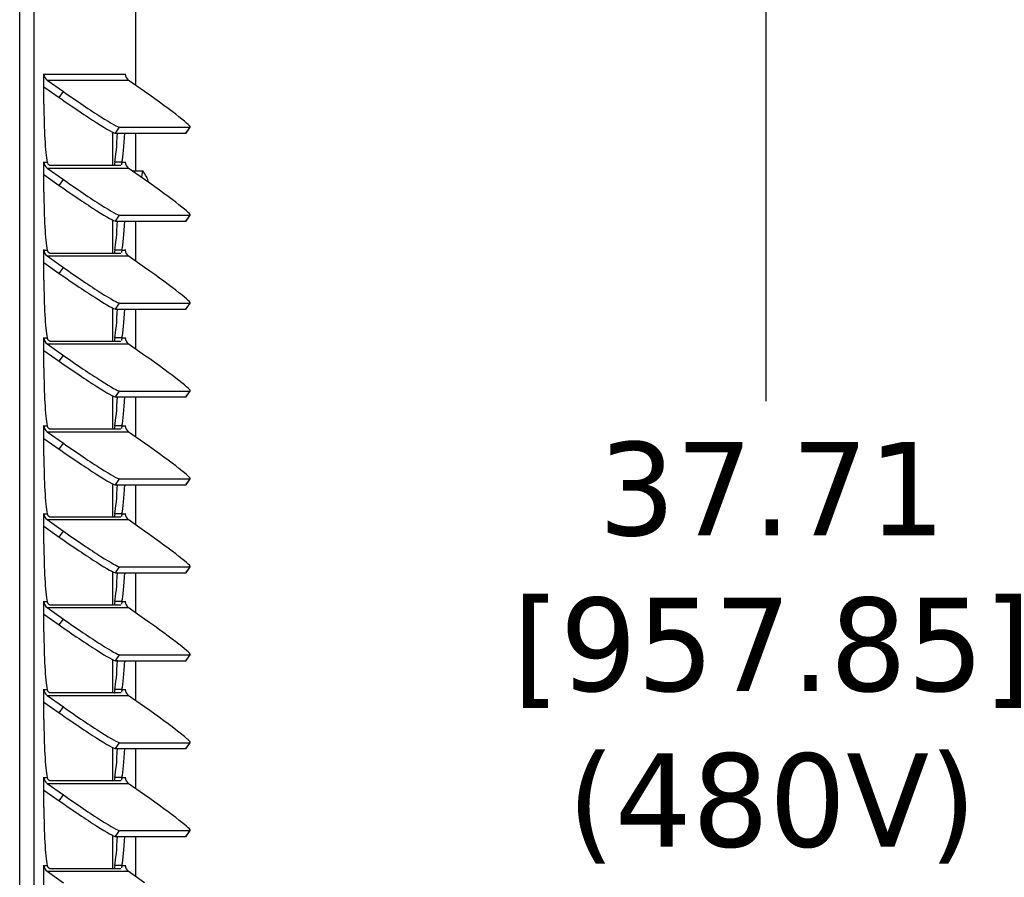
# Model space of a CAD drawing. Header units: inches. Extents: x -1 to 128, y 3 to 101.
# Tile 6 of 17: x 36 to 44, y 65 to 72. Entities that reach past the tile are written whole.
import ezdxf

# ---------------------------------------------------------------- set-up
doc = ezdxf.new("R2010")
doc.units = ezdxf.units.IN
doc.header["$LTSCALE"] = 12
doc.header["$MEASUREMENT"] = 0
doc.header["$PDSIZE"] = -1
doc.linetypes.add('SLD-Solid', pattern=[0])
doc.layers.add('DIMENSIONS', color=140, linetype='SLD-Solid', lineweight=25)
doc.styles.get("Standard").update_dxf_attribs({"font": 'verdana.ttf'})
doc.dimstyles.get("Standard").update_dxf_attribs({"dimtxt": 0.18, "dimasz": 0.18, "dimexe": 0.18, "dimexo": 0.0625, "dimgap": 0.09, "dimtad": 0, "dimtih": 1, "dimtoh": 1, "dimdec": 4, "dimzin": 0, "dimdsep": 46, "dimtxsty": 'Standard', "dimcen": 0.09, "dimadec": 0, "dimazin": 0, "dimtfac": 1, "dimtdec": 4, "dimtofl": 0, "dimtmove": 0, "dimatfit": 3, "dimfxl": 0, "dimtolj": 1, "dimtzin": 0, "dimarcsym": 0})

# ---------------------------------------------------------------- blocks, each defined once
blk = doc.blocks.new('*D138')
at = {"layer": 'Defpoints', "color": 0}
for p in [(36.6679, 86.0468), (41.8381, 86.0468), (36.7743, 48.3363)]:
    blk.add_point(p, dxfattribs=at)
at = {"layer": 'DIMENSIONS', "color": 0, "lineweight": -2}
for p, q in [((37.2679, 86.0468), (43.3381, 86.0468)), ((41.8381, 85.2968), (41.8381, 68.6524)), ((41.8381, 49.0863), (41.8381, 64.6117)), ((37.3743, 48.3363), (43.3381, 48.3363))]:
    blk.add_line(p, q, dxfattribs=at)
at = {"layer": 'DIMENSIONS', "color": 0}
for points in [[(41.7131, 85.2968), (41.9631, 85.2968), (41.8381, 86.0468)], [(41.7131, 49.0863), (41.9631, 49.0863), (41.8381, 48.3363)]]:
    blk.add_solid(points, dxfattribs=at)
at = {"layer": 'DIMENSIONS', "color": 0, "insert": (41.8381, 66.6321), "char_height": 0.75, "attachment_point": 5}
blk.add_mtext('\\A1; 37.71\\P [957.85]\\P (480V)', dxfattribs=at)

msp = doc.modelspace()

# ---------------------------------------------------------------- linework, layer by layer
for p, q in [((35.84778, 48.36631), (35.84778, 83.60331)), ((35.96334, 48.36631), (35.96334, 83.60331)), ((36.78146, 71.18641), (36.78146, 77.13331)), ((36.04194, 71.27731), (36.04247, 71.27731)), ((36.04194, 71.03631), (36.04194, 71.27731)), ((36.04247, 71.27731), (36.69509, 71.27731)), ((36.0671, 71.2298), (36.19834, 71.13755)), ((36.0671, 71.2298), (36.71973, 71.2298)), ((36.69509, 71.27731), (36.69561, 71.27731)), ((36.69561, 71.27731), (36.69561, 71.26952)), ((36.85097, 71.13755), (36.71973, 71.2298)), ((36.04194, 71.17668), (36.1652, 71.09004)), ((36.1652, 71.09004), (36.19834, 71.13755)), ((36.6168, 70.80325), (36.64994, 70.85076)), ((36.64994, 70.85076), (37.21541, 70.85076)), ((37.18226, 70.80325), (37.21541, 70.85076)), ((37.18434, 70.80398), (37.21748, 70.8515)), ((36.59338, 70.81214), (36.59338, 70.54401)), ((36.6168, 70.80325), (37.18226, 70.80325)), ((36.78146, 70.49931), (36.78146, 70.80325)), ((36.04194, 70.57142), (36.04247, 70.57142)), ((36.04194, 70.33042), (36.04194, 70.57142)), ((36.04247, 70.57142), (36.06863, 70.57142)), ((36.0671, 70.52391), (36.19834, 70.43167)), ((36.0671, 70.52391), (36.71973, 70.52391)), ((36.65837, 70.54401), (36.09291, 70.54401)), ((36.66892, 70.57142), (36.61114, 70.57142)), ((36.66892, 70.57142), (36.69509, 70.57142)), ((36.69509, 70.57142), (36.69561, 70.57142)), ((36.69561, 70.57142), (36.69561, 70.56364)), ((36.85097, 70.43167), (36.71973, 70.52391)), ((36.04194, 70.47079), (36.1652, 70.38416)), ((36.836, 70.49931), (36.75631, 70.49931)), ((36.1652, 70.38416), (36.19834, 70.43167)), ((36.6168, 70.09737), (36.64994, 70.14488)), ((36.64994, 70.14488), (37.21541, 70.14488)), ((37.18226, 70.09737), (37.21541, 70.14488)), ((37.18434, 70.0981), (37.21748, 70.14561)), ((36.59338, 70.10626), (36.59338, 69.83813)), ((36.6168, 70.09737), (37.18226, 70.09737)), ((36.78146, 69.77464), (36.78146, 70.09737)), ((36.04194, 69.86554), (36.04247, 69.86554)), ((36.04194, 69.62454), (36.04194, 69.86554)), ((36.04247, 69.86554), (36.06863, 69.86554)), ((36.0671, 69.81803), (36.19834, 69.72579)), ((36.0671, 69.81803), (36.71973, 69.81803)), ((36.65837, 69.83813), (36.09291, 69.83813)), ((36.66892, 69.86554), (36.61114, 69.86554)), ((36.66892, 69.86554), (36.69509, 69.86554)), ((36.69509, 69.86554), (36.69561, 69.86554)), ((36.69561, 69.86554), (36.69561, 69.85776)), ((36.85097, 69.72579), (36.71973, 69.81803)), ((36.04194, 69.76491), (36.1652, 69.67827)), ((36.1652, 69.67827), (36.19834, 69.72579)), ((36.6168, 69.39149), (36.64994, 69.439)), ((36.64994, 69.439), (37.21541, 69.439)), ((37.18226, 69.39149), (37.21541, 69.439)), ((37.18434, 69.39222), (37.21748, 69.43973)), ((36.59338, 69.40038), (36.59338, 69.13225)), ((36.6168, 69.39149), (37.18226, 69.39149)), ((36.78146, 69.06876), (36.78146, 69.39149)), ((36.04194, 69.15966), (36.04247, 69.15966)), ((36.04194, 68.91866), (36.04194, 69.15966)), ((36.04247, 69.15966), (36.06863, 69.15966)), ((36.0671, 69.11215), (36.19834, 69.0199)), ((36.0671, 69.11215), (36.71973, 69.11215)), ((36.65837, 69.13225), (36.09291, 69.13225)), ((36.66892, 69.15966), (36.61114, 69.15966)), ((36.66892, 69.15966), (36.69509, 69.15966)), ((36.69509, 69.15966), (36.69561, 69.15966)), ((36.69561, 69.15966), (36.69561, 69.15187)), ((36.85097, 69.0199), (36.71973, 69.11215)), ((36.04194, 69.05903), (36.1652, 68.97239)), ((36.1652, 68.97239), (36.19834, 69.0199)), ((36.6168, 68.6856), (36.64994, 68.73311)), ((36.64994, 68.73311), (37.21541, 68.73311)), ((37.18226, 68.6856), (37.21541, 68.73311)), ((37.18434, 68.68634), (37.21748, 68.73385)), ((36.59338, 68.6945), (36.59338, 68.42636)), ((36.6168, 68.6856), (37.18226, 68.6856)), ((36.78146, 68.36288), (36.78146, 68.6856)), ((36.04194, 68.45378), (36.04247, 68.45378)), ((36.04194, 68.21278), (36.04194, 68.45378)), ((36.04247, 68.45378), (36.06863, 68.45378)), ((36.0671, 68.40627), (36.19834, 68.31402)), ((36.0671, 68.40627), (36.71973, 68.40627)), ((36.65837, 68.42636), (36.09291, 68.42636)), ((36.66892, 68.45378), (36.61114, 68.45378)), ((36.66892, 68.45378), (36.69509, 68.45378)), ((36.69509, 68.45378), (36.69561, 68.45378)), ((36.69561, 68.45378), (36.69561, 68.44599)), ((36.85097, 68.31402), (36.71973, 68.40627)), ((36.04194, 68.35315), (36.1652, 68.26651)), ((36.1652, 68.26651), (36.19834, 68.31402)), ((36.59338, 67.98861), (36.59338, 67.72048)), ((36.6168, 67.97972), (36.64994, 68.02723)), ((36.64994, 68.02723), (37.21541, 68.02723)), ((37.18226, 67.97972), (37.21541, 68.02723)), ((37.18434, 67.98046), (37.21748, 68.02797)), ((36.6168, 67.97972), (37.18226, 67.97972)), ((36.78146, 67.65699), (36.78146, 67.97972)), ((36.04194, 67.7479), (36.04247, 67.7479)), ((36.04194, 67.5069), (36.04194, 67.7479)), ((36.04247, 67.7479), (36.06863, 67.7479)), ((36.66892, 67.7479), (36.61114, 67.7479)), ((36.66892, 67.7479), (36.69509, 67.7479)), ((36.69509, 67.7479), (36.69561, 67.7479)), ((36.69561, 67.7479), (36.69561, 67.74011)), ((36.0671, 67.70038), (36.19834, 67.60814)), ((36.0671, 67.70038), (36.71973, 67.70038)), ((36.65837, 67.72048), (36.09291, 67.72048)), ((36.85097, 67.60814), (36.71973, 67.70038)), ((36.04194, 67.64727), (36.1652, 67.56063)), ((36.1652, 67.56063), (36.19834, 67.60814)), ((36.59338, 67.28273), (36.59338, 67.0146)), ((36.6168, 67.27384), (36.64994, 67.32135)), ((36.6168, 67.27384), (37.18226, 67.27384)), ((36.64994, 67.32135), (37.21541, 67.32135)), ((36.78146, 66.95111), (36.78146, 67.27384)), ((37.18226, 67.27384), (37.21541, 67.32135)), ((37.18434, 67.27457), (37.21748, 67.32208)), ((36.04194, 67.04201), (36.04247, 67.04201)), ((36.04194, 66.80101), (36.04194, 67.04201)), ((36.04247, 67.04201), (36.06863, 67.04201)), ((36.66892, 67.04201), (36.61114, 67.04201)), ((36.66892, 67.04201), (36.69509, 67.04201)), ((36.69509, 67.04201), (36.69561, 67.04201)), ((36.69561, 67.04201), (36.69561, 67.03423)), ((36.0671, 66.9945), (36.19834, 66.90226)), ((36.0671, 66.9945), (36.71973, 66.9945)), ((36.65837, 67.0146), (36.09291, 67.0146)), ((36.85097, 66.90226), (36.71973, 66.9945)), ((36.04194, 66.94138), (36.1652, 66.85474)), ((36.1652, 66.85474), (36.19834, 66.90226)), ((36.59338, 66.57685), (36.59338, 66.30872)), ((36.6168, 66.56796), (36.64994, 66.61547)), ((36.6168, 66.56796), (37.18226, 66.56796)), ((36.64994, 66.61547), (37.21541, 66.61547)), ((36.78146, 66.24523), (36.78146, 66.56796)), ((37.18226, 66.56796), (37.21541, 66.61547)), ((37.18434, 66.56869), (37.21748, 66.6162)), ((36.04194, 66.33613), (36.04247, 66.33613)), ((36.04194, 66.09513), (36.04194, 66.33613)), ((36.04247, 66.33613), (36.06863, 66.33613)), ((36.66892, 66.33613), (36.61114, 66.33613)), ((36.66892, 66.33613), (36.69509, 66.33613)), ((36.69509, 66.33613), (36.69561, 66.33613)), ((36.69561, 66.33613), (36.69561, 66.32834)), ((36.0671, 66.28862), (36.19834, 66.19637)), ((36.0671, 66.28862), (36.71973, 66.28862)), ((36.65837, 66.30872), (36.09291, 66.30872)), ((36.85097, 66.19637), (36.71973, 66.28862)), ((36.04194, 66.2355), (36.1652, 66.14886)), ((36.1652, 66.14886), (36.19834, 66.19637)), ((36.59338, 65.87097), (36.59338, 65.60283)), ((36.6168, 65.86207), (36.64994, 65.90959)), ((36.6168, 65.86207), (37.18226, 65.86207)), ((36.64994, 65.90959), (37.21541, 65.90959)), ((36.78146, 65.53935), (36.78146, 65.86207)), ((37.18226, 65.86207), (37.21541, 65.90959)), ((37.18434, 65.86281), (37.21748, 65.91032)), ((36.04194, 65.63025), (36.04247, 65.63025)), ((36.04194, 65.38925), (36.04194, 65.63025)), ((36.04247, 65.63025), (36.06863, 65.63025)), ((36.66892, 65.63025), (36.61114, 65.63025)), ((36.66892, 65.63025), (36.69509, 65.63025)), ((36.69509, 65.63025), (36.69561, 65.63025)), ((36.69561, 65.63025), (36.69561, 65.62246)), ((36.0671, 65.58274), (36.19834, 65.49049)), ((36.0671, 65.58274), (36.71973, 65.58274)), ((36.65837, 65.60283), (36.09291, 65.60283)), ((36.85097, 65.49049), (36.71973, 65.58274)), ((36.04194, 65.52962), (36.1652, 65.44298)), ((36.1652, 65.44298), (36.19834, 65.49049)), ((36.59338, 65.16509), (36.59338, 64.89695)), ((36.6168, 65.15619), (36.64994, 65.2037)), ((36.6168, 65.15619), (37.18226, 65.15619)), ((36.64994, 65.2037), (37.21541, 65.2037)), ((36.78146, 64.83346), (36.78146, 65.15619)), ((37.18226, 65.15619), (37.21541, 65.2037)), ((37.18434, 65.15693), (37.21748, 65.20444)), ((36.04194, 64.92437), (36.04247, 64.92437)), ((36.04194, 64.68337), (36.04194, 64.92437)), ((36.04247, 64.92437), (36.06863, 64.92437)), ((36.66892, 64.92437), (36.61114, 64.92437)), ((36.66892, 64.92437), (36.69509, 64.92437)), ((36.69509, 64.92437), (36.69561, 64.92437)), ((36.69561, 64.92437), (36.69561, 64.91658)), ((36.0671, 64.87686), (36.19834, 64.78461)), ((36.0671, 64.87686), (36.71973, 64.87686)), ((36.65837, 64.89695), (36.09291, 64.89695)), ((36.85097, 64.78461), (36.71973, 64.87686))]:
    msp.add_line(p, q)
msp.add_arc((36.59784, 70.31631), 0.30107, 17.709032, 37.145675)
for centre, major_axis, ratio, start_param, end_param in [((36.0422, 71.27731), (0, -0.003), 0.0871557, 1.5707963, 4.712389), ((36.10024, 71.27731), (0, 0.058), 0.9961947, 1.5707963, 2.5307274), ((36.69535, 71.27731), (0, -0.003), 0.0871557, 1.5707963, 4.712389), ((36.75287, 71.27731), (0, -0.058), 0.9961947, 4.712389, 5.6723201), ((36.20878, 71.09004), (-0.41009, 0.28605), 0.0499905, 1.4992521, 3.0700485), ((36.24192, 71.13755), (-0.41009, 0.28605), 0.0499905, 1.4992521, 3.0700485), ((36.80739, 71.13755), (-0.41009, 0.28605), 0.0499905, 3.0700485, 4.6408448), ((36.08604, 71.03631), (0, -0.506), 0.0871557, 4.712389, 5.8772661), ((36.59373, 71.03631), (0, 0.506), 0.0871557, 3.5475119, 4.2405909), ((36.65151, 71.03631), (0, 0.506), 0.0871557, 3.5475119, 4.2337345), ((36.77425, 71.09004), (-0.41009, 0.28605), 0.0499905, 3.0700485, 3.1415927), ((36.0422, 70.57142), (0, -0.003), 0.0871557, 1.5707963, 4.712389), ((36.10024, 70.57142), (0, 0.058), 0.9961947, 1.5707963, 2.5307274), ((36.69535, 70.57142), (0, -0.003), 0.0871557, 1.5707963, 4.712389), ((36.75287, 70.57142), (0, -0.058), 0.9961947, 4.712389, 5.6723201), ((36.75631, 70.31631), (0, 0.183), 0.0871557, 0, 0.0646433), ((36.836, 70.31631), (0, 0.183), 0.0871557, 0, 0.7528581), ((36.836, 70.31631), (0, 0.183), 0.0871557, 6.1686391, 6.2831853), ((36.20878, 70.38416), (-0.41009, 0.28605), 0.0499905, 1.4992521, 3.0700485), ((36.24192, 70.43167), (-0.41009, 0.28605), 0.0499905, 1.4992521, 3.0700485), ((36.80739, 70.43167), (-0.41009, 0.28605), 0.0499905, 3.0700485, 4.6408448), ((36.08604, 70.33042), (0, -0.506), 0.0871557, 4.712389, 5.8772661), ((36.59373, 70.33042), (0, -0.506), 0.0871557, 0.4059192, 1.0989982), ((36.65151, 70.33042), (0, -0.506), 0.0871557, 0.4059192, 1.0921418), ((36.77425, 70.38416), (-0.41009, 0.28605), 0.0499905, 3.0700485, 3.1415927), ((36.0422, 69.86554), (0, -0.003), 0.0871557, 1.5707963, 4.712389), ((36.10024, 69.86554), (0, 0.058), 0.9961947, 1.5707963, 2.5307274), ((36.69535, 69.86554), (0, -0.003), 0.0871557, 1.5707963, 4.712389), ((36.75287, 69.86554), (0, -0.058), 0.9961947, 4.712389, 5.6723201), ((36.24192, 69.72579), (-0.41009, 0.28605), 0.0499905, 1.4992521, 3.0700485), ((36.80739, 69.72579), (-0.41009, 0.28605), 0.0499905, 3.0700485, 4.6408448), ((36.20878, 69.67827), (-0.41009, 0.28605), 0.0499905, 1.4992521, 3.0700485), ((36.08604, 69.62454), (0, -0.506), 0.0871557, 4.712389, 5.8772661), ((36.59373, 69.62454), (0, -0.506), 0.0871557, 0.4059192, 1.0989982), ((36.65151, 69.62454), (0, 0.506), 0.0871557, 3.5475119, 4.2337345), ((36.77425, 69.67827), (-0.41009, 0.28605), 0.0499905, 3.0700485, 3.1415927), ((36.0422, 69.15966), (0, -0.003), 0.0871557, 1.5707963, 4.712389), ((36.10024, 69.15966), (0, 0.058), 0.9961947, 1.5707963, 2.5307274), ((36.69535, 69.15966), (0, -0.003), 0.0871557, 1.5707963, 4.712389), ((36.75287, 69.15966), (0, -0.058), 0.9961947, 4.712389, 5.6723201), ((36.24192, 69.0199), (-0.41009, 0.28605), 0.0499905, 1.4992521, 3.0700485), ((36.80739, 69.0199), (-0.41009, 0.28605), 0.0499905, 3.0700485, 4.6408448), ((36.20878, 68.97239), (-0.41009, 0.28605), 0.0499905, 1.4992521, 3.0700485), ((36.08604, 68.91866), (0, -0.506), 0.0871557, 4.712389, 5.8772661), ((36.59373, 68.91866), (0, -0.506), 0.0871557, 0.4059192, 1.0989982), ((36.65151, 68.91866), (0, -0.506), 0.0871557, 0.4059192, 1.0921418), ((36.77425, 68.97239), (-0.41009, 0.28605), 0.0499905, 3.0700485, 3.1415927), ((36.0422, 68.45378), (0, -0.003), 0.0871557, 1.5707963, 4.712389), ((36.10024, 68.45378), (0, -0.058), 0.9961947, 4.712389, 5.6723201), ((36.69535, 68.45378), (0, -0.003), 0.0871557, 1.5707963, 4.712389), ((36.75287, 68.45378), (0, -0.058), 0.9961947, 4.712389, 5.6723201), ((36.24192, 68.31402), (-0.41009, 0.28605), 0.0499905, 1.4992521, 3.0700485), ((36.80739, 68.31402), (-0.41009, 0.28605), 0.0499905, 3.0700485, 4.6408448), ((36.20878, 68.26651), (-0.41009, 0.28605), 0.0499905, 1.4992521, 3.0700485), ((36.08604, 68.21278), (0, -0.506), 0.0871557, 4.712389, 5.8772661), ((36.59373, 68.21278), (0, 0.506), 0.0871557, 3.5475119, 4.2405909), ((36.65151, 68.21278), (0, -0.506), 0.0871557, 0.4059192, 1.0921418), ((36.77425, 68.26651), (-0.41009, 0.28605), 0.0499905, 3.0700485, 3.1415927), ((36.0422, 67.7479), (0, -0.003), 0.0871557, 1.5707963, 4.712389), ((36.10024, 67.7479), (0, -0.058), 0.9961947, 4.712389, 5.6723201), ((36.69535, 67.7479), (0, -0.003), 0.0871557, 1.5707963, 4.712389), ((36.75287, 67.7479), (0, -0.058), 0.9961947, 4.712389, 5.6723201), ((36.24192, 67.60814), (-0.41009, 0.28605), 0.0499905, 1.4992521, 3.0700485), ((36.80739, 67.60814), (-0.41009, 0.28605), 0.0499905, 3.0700485, 4.6408448), ((36.20878, 67.56063), (-0.41009, 0.28605), 0.0499905, 1.4992521, 3.0700485), ((36.08604, 67.5069), (0, -0.506), 0.0871557, 4.712389, 5.8772661), ((36.59373, 67.5069), (0, -0.506), 0.0871557, 0.4059192, 1.0989982), ((36.65151, 67.5069), (0, -0.506), 0.0871557, 0.4059192, 1.0921418), ((36.77425, 67.56063), (-0.41009, 0.28605), 0.0499905, 3.0700485, 3.1415927), ((36.0422, 67.04201), (0, -0.003), 0.0871557, 1.5707963, 4.712389), ((36.10024, 67.04201), (0, 0.058), 0.9961947, 1.5707963, 2.5307274), ((36.69535, 67.04201), (0, -0.003), 0.0871557, 1.5707963, 4.712389), ((36.75287, 67.04201), (0, -0.058), 0.9961947, 4.712389, 5.6723201), ((36.24192, 66.90226), (-0.41009, 0.28605), 0.0499905, 1.4992521, 3.0700485), ((36.80739, 66.90226), (-0.41009, 0.28605), 0.0499905, 3.0700485, 4.6408448), ((36.08604, 66.80101), (0, -0.506), 0.0871557, 4.712389, 5.8772661), ((36.20878, 66.85474), (-0.41009, 0.28605), 0.0499905, 1.4992521, 3.0700485), ((36.59373, 66.80101), (0, -0.506), 0.0871557, 0.4059192, 1.0989982), ((36.65151, 66.80101), (0, -0.506), 0.0871557, 0.4059192, 1.0921418), ((36.77425, 66.85474), (-0.41009, 0.28605), 0.0499905, 3.0700485, 3.1415927), ((36.0422, 66.33613), (0, -0.003), 0.0871557, 1.5707963, 4.712389), ((36.10024, 66.33613), (0, 0.058), 0.9961947, 1.5707963, 2.5307274), ((36.69535, 66.33613), (0, -0.003), 0.0871557, 1.5707963, 4.712389), ((36.75287, 66.33613), (0, -0.058), 0.9961947, 4.712389, 5.6723201), ((36.24192, 66.19637), (-0.41009, 0.28605), 0.0499905, 1.4992521, 3.0700485), ((36.80739, 66.19637), (-0.41009, 0.28605), 0.0499905, 3.0700485, 4.6408448), ((36.08604, 66.09513), (0, -0.506), 0.0871557, 4.712389, 5.8772661), ((36.20878, 66.14886), (-0.41009, 0.28605), 0.0499905, 1.4992521, 3.0700485), ((36.59373, 66.09513), (0, -0.506), 0.0871557, 0.4059192, 1.0989982), ((36.65151, 66.09513), (0, -0.506), 0.0871557, 0.4059192, 1.0921418), ((36.77425, 66.14886), (-0.41009, 0.28605), 0.0499905, 3.0700485, 3.1415927), ((36.0422, 65.63025), (0, -0.003), 0.0871557, 1.5707963, 4.712389), ((36.10024, 65.63025), (0, 0.058), 0.9961947, 1.5707963, 2.5307274), ((36.69535, 65.63025), (0, -0.003), 0.0871557, 1.5707963, 4.712389), ((36.75287, 65.63025), (0, -0.058), 0.9961947, 4.712389, 5.6723201), ((36.24192, 65.49049), (-0.41009, 0.28605), 0.0499905, 1.4992521, 3.0700485), ((36.80739, 65.49049), (-0.41009, 0.28605), 0.0499905, 3.0700485, 4.6408448), ((36.08604, 65.38925), (0, -0.506), 0.0871557, 4.712389, 5.8772661), ((36.20878, 65.44298), (-0.41009, 0.28605), 0.0499905, 1.4992521, 3.0700485), ((36.59373, 65.38925), (0, -0.506), 0.0871557, 0.4059192, 1.0989982), ((36.65151, 65.38925), (0, 0.506), 0.0871557, 3.5475119, 4.2337345), ((36.77425, 65.44298), (-0.41009, 0.28605), 0.0499905, 3.0700485, 3.1415927), ((36.0422, 64.92437), (0, -0.003), 0.0871557, 1.5707963, 4.712389), ((36.10024, 64.92437), (0, 0.058), 0.9961947, 1.5707963, 2.5307274), ((36.69535, 64.92437), (0, -0.003), 0.0871557, 1.5707963, 4.712389), ((36.75287, 64.92437), (0, -0.058), 0.9961947, 4.712389, 5.6723201)]:
    msp.add_ellipse(centre, major_axis=major_axis, ratio=ratio, start_param=start_param, end_param=end_param)
for points, knots in [([(36.09291, 70.54401), (36.09239, 70.54404), (36.09136, 70.54411), (36.08958, 70.54467), (36.08764, 70.54555), (36.08555, 70.54682), (36.08333, 70.54846), (36.08065, 70.55083), (36.07752, 70.5542), (36.07411, 70.55896), (36.07096, 70.56459), (36.0694, 70.56915), (36.06863, 70.57142)], [0, 0, 0, 0, 0.0845045, 0.1689589, 0.2533135, 0.3375184, 0.4215246, 0.5052834, 0.6303487, 0.7545911, 0.877857, 1, 1, 1, 1]), ([(36.61114, 70.57142), (36.60977, 70.56204), (36.6095, 70.55379), (36.6096, 70.5447), (36.60966, 70.54269), (36.60974, 70.5408)], [0, 0, 0, 0, 0.25, 0.25, 0.32634917, 0.32634917, 0.32634917, 0.32634917]), ([(36.66058, 70.54449), (36.66052, 70.54446), (36.65985, 70.54417), (36.65908, 70.54409), (36.65837, 70.54401)], [0.86073423, 0.86073423, 0.86073423, 0.86073423, 0.87326389, 1, 1, 1, 1]), ([(36.66892, 70.57142), (36.66856, 70.57011), (36.66782, 70.56747), (36.667, 70.56389), (36.66632, 70.56059), (36.66575, 70.55761), (36.66525, 70.55494), (36.66477, 70.55257), (36.66444, 70.5512), (36.66427, 70.55056)], [0, 0, 0, 0, 0.06965429, 0.13969468, 0.21009465, 0.28082716, 0.35186426, 0.42317718, 0.49473679, 0.49473679, 0.49473679, 0.49473679]), ([(36.09291, 69.83813), (36.09239, 69.83816), (36.09136, 69.83823), (36.08958, 69.83878), (36.08764, 69.83967), (36.08555, 69.84093), (36.08333, 69.84258), (36.08065, 69.84495), (36.07752, 69.84832), (36.07411, 69.85307), (36.07096, 69.85871), (36.0694, 69.86327), (36.06863, 69.86554)], [0, 0, 0, 0, 0.0845045, 0.1689589, 0.2533135, 0.3375184, 0.4215246, 0.5052834, 0.6303487, 0.7545911, 0.877857, 1, 1, 1, 1]), ([(36.61114, 69.86554), (36.60977, 69.85615), (36.6095, 69.8479), (36.6096, 69.83881), (36.60966, 69.83681), (36.60974, 69.83491)], [0, 0, 0, 0, 0.25, 0.25, 0.32634917, 0.32634917, 0.32634917, 0.32634917]), ([(36.66058, 69.83861), (36.66052, 69.83858), (36.65985, 69.83829), (36.65908, 69.8382), (36.65837, 69.83813)], [0.86073423, 0.86073423, 0.86073423, 0.86073423, 0.87326389, 1, 1, 1, 1]), ([(36.66892, 69.86554), (36.66856, 69.86423), (36.66782, 69.86159), (36.667, 69.85801), (36.66632, 69.85471), (36.66575, 69.85173), (36.66525, 69.84906), (36.66477, 69.84669), (36.66444, 69.84532), (36.66427, 69.84468)], [0, 0, 0, 0, 0.06965429, 0.13969468, 0.21009465, 0.28082716, 0.35186426, 0.42317718, 0.49473679, 0.49473679, 0.49473679, 0.49473679]), ([(36.09291, 69.13225), (36.09239, 69.13228), (36.09136, 69.13235), (36.08958, 69.1329), (36.08764, 69.13379), (36.08555, 69.13505), (36.08333, 69.13669), (36.08065, 69.13906), (36.07752, 69.14244), (36.07411, 69.14719), (36.07096, 69.15283), (36.0694, 69.15739), (36.06863, 69.15966)], [0, 0, 0, 0, 0.0845045, 0.1689589, 0.2533135, 0.3375184, 0.4215246, 0.5052834, 0.6303487, 0.7545911, 0.877857, 1, 1, 1, 1]), ([(36.61114, 69.15966), (36.60977, 69.15027), (36.6095, 69.14202), (36.6096, 69.13293), (36.60966, 69.13092), (36.60974, 69.12903)], [0, 0, 0, 0, 0.25, 0.25, 0.32634917, 0.32634917, 0.32634917, 0.32634917]), ([(36.66058, 69.13272), (36.66052, 69.1327), (36.65985, 69.13241), (36.65908, 69.13232), (36.65837, 69.13225)], [0.86073423, 0.86073423, 0.86073423, 0.86073423, 0.87326389, 1, 1, 1, 1]), ([(36.66892, 69.15966), (36.66856, 69.15834), (36.66782, 69.1557), (36.667, 69.15213), (36.66632, 69.14883), (36.66575, 69.14585), (36.66525, 69.14317), (36.66477, 69.14081), (36.66444, 69.13943), (36.66427, 69.1388)], [0, 0, 0, 0, 0.06965429, 0.13969468, 0.21009465, 0.28082716, 0.35186426, 0.42317718, 0.49473679, 0.49473679, 0.49473679, 0.49473679]), ([(36.09291, 68.42636), (36.09239, 68.4264), (36.09136, 68.42647), (36.08958, 68.42702), (36.08764, 68.42791), (36.08555, 68.42917), (36.08333, 68.43081), (36.08065, 68.43318), (36.07752, 68.43655), (36.07411, 68.44131), (36.07096, 68.44695), (36.0694, 68.45151), (36.06863, 68.45378)], [0, 0, 0, 0, 0.0845045, 0.1689589, 0.2533135, 0.3375184, 0.4215246, 0.5052834, 0.6303487, 0.7545911, 0.877857, 1, 1, 1, 1]), ([(36.61114, 68.45378), (36.60977, 68.44439), (36.6095, 68.43614), (36.6096, 68.42705), (36.60966, 68.42504), (36.60974, 68.42315)], [0, 0, 0, 0, 0.25, 0.25, 0.32634917, 0.32634917, 0.32634917, 0.32634917]), ([(36.66058, 68.42684), (36.66052, 68.42681), (36.65985, 68.42652), (36.65908, 68.42644), (36.65837, 68.42636)], [0.86073423, 0.86073423, 0.86073423, 0.86073423, 0.87326389, 1, 1, 1, 1]), ([(36.66892, 68.45378), (36.66856, 68.45246), (36.66782, 68.44982), (36.667, 68.44624), (36.66632, 68.44295), (36.66575, 68.43997), (36.66525, 68.43729), (36.66477, 68.43493), (36.66444, 68.43355), (36.66427, 68.43291)], [0, 0, 0, 0, 0.06965429, 0.13969468, 0.21009465, 0.28082716, 0.35186426, 0.42317718, 0.49473679, 0.49473679, 0.49473679, 0.49473679]), ([(36.09291, 67.72048), (36.09239, 67.72051), (36.09136, 67.72058), (36.08958, 67.72114), (36.08764, 67.72202), (36.08555, 67.72329), (36.08333, 67.72493), (36.08065, 67.7273), (36.07752, 67.73067), (36.07411, 67.73543), (36.07096, 67.74106), (36.0694, 67.74563), (36.06863, 67.7479)], [0, 0, 0, 0, 0.0845045, 0.1689589, 0.2533135, 0.3375184, 0.4215246, 0.5052834, 0.6303487, 0.7545911, 0.877857, 1, 1, 1, 1]), ([(36.61114, 67.7479), (36.60977, 67.73851), (36.6095, 67.73026), (36.6096, 67.72117), (36.60966, 67.71916), (36.60974, 67.71727)], [0, 0, 0, 0, 0.25, 0.25, 0.32634917, 0.32634917, 0.32634917, 0.32634917]), ([(36.66892, 67.7479), (36.66856, 67.74658), (36.66782, 67.74394), (36.667, 67.74036), (36.66632, 67.73707), (36.66575, 67.73408), (36.66525, 67.73141), (36.66477, 67.72904), (36.66444, 67.72767), (36.66427, 67.72703)], [0, 0, 0, 0, 0.06965429, 0.13969468, 0.21009465, 0.28082716, 0.35186426, 0.42317718, 0.49473679, 0.49473679, 0.49473679, 0.49473679]), ([(36.66058, 67.72096), (36.66052, 67.72093), (36.65985, 67.72064), (36.65908, 67.72056), (36.65837, 67.72048)], [0.86073423, 0.86073423, 0.86073423, 0.86073423, 0.87326389, 1, 1, 1, 1]), ([(36.09291, 67.0146), (36.09239, 67.01463), (36.09136, 67.0147), (36.08958, 67.01525), (36.08764, 67.01614), (36.08555, 67.0174), (36.08333, 67.01905), (36.08065, 67.02142), (36.07752, 67.02479), (36.07411, 67.02954), (36.07096, 67.03518), (36.0694, 67.03974), (36.06863, 67.04201)], [0, 0, 0, 0, 0.0845045, 0.1689589, 0.2533135, 0.3375184, 0.4215246, 0.5052834, 0.6303487, 0.7545911, 0.877857, 1, 1, 1, 1]), ([(36.61114, 67.04201), (36.60977, 67.03262), (36.6095, 67.02437), (36.6096, 67.01528), (36.60966, 67.01328), (36.60974, 67.01139)], [0, 0, 0, 0, 0.25, 0.25, 0.32634917, 0.32634917, 0.32634917, 0.32634917]), ([(36.66892, 67.04201), (36.66856, 67.0407), (36.66782, 67.03806), (36.667, 67.03448), (36.66632, 67.03118), (36.66575, 67.0282), (36.66525, 67.02553), (36.66477, 67.02316), (36.66444, 67.02179), (36.66427, 67.02115)], [0, 0, 0, 0, 0.06965429, 0.13969468, 0.21009465, 0.28082716, 0.35186426, 0.42317718, 0.49473679, 0.49473679, 0.49473679, 0.49473679]), ([(36.66058, 67.01508), (36.66052, 67.01505), (36.65985, 67.01476), (36.65908, 67.01468), (36.65837, 67.0146)], [0.86073423, 0.86073423, 0.86073423, 0.86073423, 0.87326389, 1, 1, 1, 1]), ([(36.09291, 66.30872), (36.09239, 66.30875), (36.09136, 66.30882), (36.08958, 66.30937), (36.08764, 66.31026), (36.08555, 66.31152), (36.08333, 66.31316), (36.08065, 66.31553), (36.07752, 66.31891), (36.07411, 66.32366), (36.07096, 66.3293), (36.0694, 66.33386), (36.06863, 66.33613)], [0, 0, 0, 0, 0.0845045, 0.1689589, 0.2533135, 0.3375184, 0.4215246, 0.5052834, 0.6303487, 0.7545911, 0.877857, 1, 1, 1, 1]), ([(36.61114, 66.33613), (36.60977, 66.32674), (36.6095, 66.31849), (36.6096, 66.3094), (36.60966, 66.30739), (36.60974, 66.3055)], [0, 0, 0, 0, 0.25, 0.25, 0.32634917, 0.32634917, 0.32634917, 0.32634917]), ([(36.66892, 66.33613), (36.66856, 66.33481), (36.66782, 66.33217), (36.667, 66.3286), (36.66632, 66.3253), (36.66575, 66.32232), (36.66525, 66.31964), (36.66477, 66.31728), (36.66444, 66.31591), (36.66427, 66.31527)], [0, 0, 0, 0, 0.06965429, 0.13969468, 0.21009465, 0.28082716, 0.35186426, 0.42317718, 0.49473679, 0.49473679, 0.49473679, 0.49473679]), ([(36.66058, 66.30919), (36.66052, 66.30917), (36.65985, 66.30888), (36.65908, 66.30879), (36.65837, 66.30872)], [0.86073423, 0.86073423, 0.86073423, 0.86073423, 0.87326389, 1, 1, 1, 1]), ([(36.09291, 65.60283), (36.09239, 65.60287), (36.09136, 65.60294), (36.08958, 65.60349), (36.08764, 65.60438), (36.08555, 65.60564), (36.08333, 65.60728), (36.08065, 65.60965), (36.07752, 65.61302), (36.07411, 65.61778), (36.07096, 65.62342), (36.0694, 65.62798), (36.06863, 65.63025)], [0, 0, 0, 0, 0.0845045, 0.1689589, 0.2533135, 0.3375184, 0.4215246, 0.5052834, 0.6303487, 0.7545911, 0.877857, 1, 1, 1, 1]), ([(36.61114, 65.63025), (36.60977, 65.62086), (36.6095, 65.61261), (36.6096, 65.60352), (36.60966, 65.60151), (36.60974, 65.59962)], [0, 0, 0, 0, 0.25, 0.25, 0.32634917, 0.32634917, 0.32634917, 0.32634917]), ([(36.66892, 65.63025), (36.66856, 65.62893), (36.66782, 65.62629), (36.667, 65.62271), (36.66632, 65.61942), (36.66575, 65.61644), (36.66525, 65.61376), (36.66477, 65.6114), (36.66444, 65.61002), (36.66427, 65.60939)], [0, 0, 0, 0, 0.06965429, 0.13969468, 0.21009465, 0.28082716, 0.35186426, 0.42317718, 0.49473679, 0.49473679, 0.49473679, 0.49473679]), ([(36.66058, 65.60331), (36.66052, 65.60328), (36.65985, 65.60299), (36.65908, 65.60291), (36.65837, 65.60283)], [0.86073423, 0.86073423, 0.86073423, 0.86073423, 0.87326389, 1, 1, 1, 1]), ([(36.09291, 64.89695), (36.09239, 64.89699), (36.09136, 64.89705), (36.08958, 64.89761), (36.08764, 64.89849), (36.08555, 64.89976), (36.08333, 64.9014), (36.08065, 64.90377), (36.07752, 64.90714), (36.07411, 64.9119), (36.07096, 64.91754), (36.0694, 64.9221), (36.06863, 64.92437)], [0, 0, 0, 0, 0.0845045, 0.1689589, 0.2533135, 0.3375184, 0.4215246, 0.5052834, 0.6303487, 0.7545911, 0.877857, 1, 1, 1, 1]), ([(36.61114, 64.92437), (36.60977, 64.91498), (36.6095, 64.90673), (36.6096, 64.89764), (36.60966, 64.89563), (36.60974, 64.89374)], [0, 0, 0, 0, 0.25, 0.25, 0.32634917, 0.32634917, 0.32634917, 0.32634917]), ([(36.66892, 64.92437), (36.66856, 64.92305), (36.66782, 64.92041), (36.667, 64.91683), (36.66632, 64.91354), (36.66575, 64.91055), (36.66525, 64.90788), (36.66477, 64.90551), (36.66444, 64.90414), (36.66427, 64.9035)], [0, 0, 0, 0, 0.06965429, 0.13969468, 0.21009465, 0.28082716, 0.35186426, 0.42317718, 0.49473679, 0.49473679, 0.49473679, 0.49473679]), ([(36.66058, 64.89743), (36.66052, 64.8974), (36.65985, 64.89711), (36.65908, 64.89703), (36.65837, 64.89695)], [0.86073423, 0.86073423, 0.86073423, 0.86073423, 0.87326389, 1, 1, 1, 1])]:
    msp.add_open_spline(points, degree=3, knots=knots)

# ---------------------------------------------------------------- dimensions: what is measured, and where the dimension line sits
at = {"layer": 'DIMENSIONS'}
dim = msp.add_linear_dim(base=(41.83811, 86.04681), p1=(36.77426, 48.33629), p2=(36.66786, 86.04681), angle=90, text=' <>\\P (480V)', dimstyle='Standard', override={"dimtxt": 0.75, "dimasz": 0.75, "dimexe": 1.5, "dimexo": 0.6, "dimgap": 0.25, "dimdec": 2, "dimzin": 1, "dimpost": '\\X', "dimtdec": 2, "dimtzin": 1}, dxfattribs=at)
dim.commit()
dim.dimension.update_dxf_attribs({"geometry": '*D138', "text_midpoint": (41.83811, 66.63206), "dimtype": 160})

doc.saveas('drawing.dxf')
